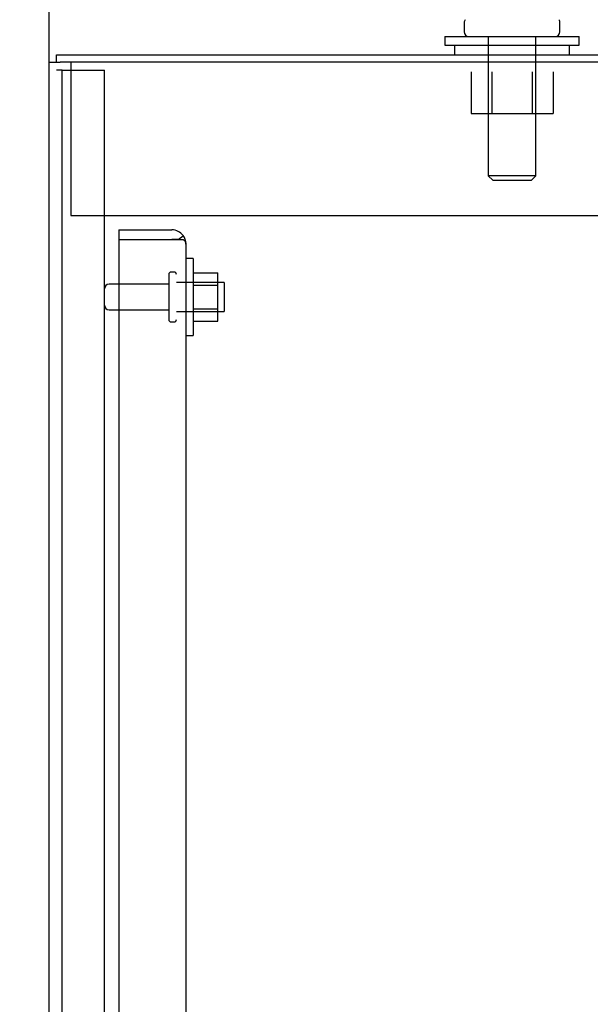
# Model space of a CAD drawing. Header units: inches. Extents: x 1 to 359, y -2 to 239.
# Tile 8 of 46: x 15 to 22, y 138 to 151. Entities that reach past the tile are written whole.
import ezdxf
from ezdxf.enums import TextEntityAlignment as Align
from ezdxf.lldxf.tags import DXFTag

# ---------------------------------------------------------------- set-up
doc = ezdxf.new("R2010")
doc.units = ezdxf.units.IN
doc.header["$MEASUREMENT"] = 0
for name, color, linetype in [('COM43132', 7, 'Continuous'), ('COM50677', 7, 'Continuous'), ('COM55738-22', 7, 'Continuous'), ('COM70110-1', 7, 'Continuous'), ('COM71188-1', 7, 'Continuous'), ('Default', 7, 'Continuous'), ('NTS166105', 7, 'Continuous'), ('NTS18024', 7, 'Continuous'), ('SCS86414', 7, 'Continuous'), ('STD26089', 7, 'Continuous'), ('WAF25059', 7, 'Continuous'), ('WAF25377', 7, 'Continuous'), ('WAM254785', 7, 'Continuous')]:
    doc.layers.add(name, color=color, linetype=linetype)
doc.styles.add('SEACAD_Times_New_Roman', font='times.ttf')
tags = doc.linetypes.add('HIDDEN2', pattern=[0.1875, 0.125, -0.0625]).pattern_tags.tags
tags[6:7] = [DXFTag(74, 4), DXFTag(75, 0), DXFTag(340, '0'), DXFTag(46, 0.0), DXFTag(50, 0.0), DXFTag(44, 0.0), DXFTag(45, 0.0)]
tags[4:5] = [DXFTag(74, 4), DXFTag(75, 0), DXFTag(340, '0'), DXFTag(46, 0.0), DXFTag(50, 0.0), DXFTag(44, 0.0), DXFTag(45, 0.0)]
doc.dimstyles.new('HAMMOND_(STH_-_300x200)', dxfattribs={"dimtxt": 1.5, "dimasz": 1.875, "dimexe": 0.75, "dimexo": 0.75, "dimgap": 0.375, "dimtad": 0, "dimtih": 1, "dimtoh": 1, "dimzin": 0, "dimdsep": 46, "dimtxsty": 'SEACAD_Times_New_Roman', "dimblk1": '_SE_FILLED', "dimblk2": '_SE_FILLED', "dimsah": 1, "dimcen": 0.75, "dimadec": 0, "dimazin": 0, "dimtfac": 0.8, "dimtofl": 0, "dimtmove": 0, "dimatfit": 3, "dimfxl": 0, "dimtolj": 1, "dimtzin": 0, "dimarcsym": 0})

# ---------------------------------------------------------------- blocks, each defined once
blk = doc.blocks.new('SE3')
at = {"layer": 'COM43132', "color": 7, "linetype": 'HIDDEN2'}
for p, q in [((15.931, 148.433), (15.931, 148.308)), ((15.931, 148.433), (16.621, 148.433)), ((15.931, 148.308), (15.931, 92.558)), ((15.931, 148.308), (16.621, 148.308)), ((15.931, 148.308), (16.621, 148.308)), ((16.621, 148.308), (16.621, 148.308)), ((16.621, 148.308), (16.771, 148.308)), ((16.704, 148.308), (16.621, 148.308)), ((16.704, 148.308), (16.771, 148.357)), ((16.806, 148.248), (16.806, 148.249)), ((16.806, 148.248), (16.806, 92.618)), ((16.806, 148.248), (16.806, 148.248))]:
    blk.add_line(p, q, dxfattribs=at)
for start, end in [(36.194, 90), (0.1208, 36.194), (0, 0.0589)]:
    blk.add_arc((16.621, 148.248), 0.185, start, end, dxfattribs=at)
blk.add_open_spline([(16.771, 148.308), (16.782, 148.298), (16.791, 148.288), (16.8, 148.273), (16.803, 148.268), (16.806, 148.258), (16.806, 148.253), (16.806, 148.248)], degree=3, knots=[0, 0, 0, 0, 0.5, 0.5, 0.75, 0.75, 1, 1, 1, 1], dxfattribs=at)
at = {"layer": 'COM50677', "color": 7, "linetype": 'HIDDEN2'}
for p, q in [((15.307, 150.618), (15.307, 150.433)), ((15.307, 150.433), (15.307, 148.618)), ((15.307, 148.618), (26.807, 148.618))]:
    blk.add_line(p, q, dxfattribs=at)
at = {"layer": 'COM55738-22', "color": 7, "linetype": 'HIDDEN2'}
for p, q in [((15.191, 150.515), (15.119, 150.515)), ((15.191, 90.765), (15.191, 150.515)), ((15.191, 150.515), (15.307, 150.515)), ((15.307, 150.515), (15.557, 150.515)), ((15.557, 150.515), (15.744, 150.515)), ((15.744, 90.765), (15.744, 150.515))]:
    blk.add_line(p, q, dxfattribs=at)
at = {"layer": 'COM70110-1', "color": 7, "linetype": 'Continuous'}
for p, q in [((15.119, 150.713), (27.569, 150.713)), ((15.119, 150.618), (15.119, 150.713))]:
    blk.add_line(p, q, dxfattribs=at)
at = {"layer": 'COM71188-1', "color": 7, "linetype": 'Continuous'}
for p, q in [((15.024, 90.683), (15.024, 150.618)), ((15.024, 150.618), (15.167, 150.618)), ((27.617, 150.618), (15.167, 150.618))]:
    blk.add_line(p, q, dxfattribs=at)
at = {"layer": 'NTS166105', "color": 7, "linetype": 'HIDDEN2'}
for p, q in [((16.902, 147.874), (17.222, 147.874)), ((17.222, 147.712), (17.222, 147.874)), ((16.902, 147.712), (17.222, 147.712)), ((17.222, 147.403), (17.222, 147.712)), ((16.902, 147.403), (17.222, 147.403)), ((17.222, 147.242), (17.222, 147.403)), ((16.902, 147.242), (17.222, 147.242))]:
    blk.add_line(p, q, dxfattribs=at)
at = {"layer": 'NTS18024', "color": 7, "linetype": 'HIDDEN2'}
for p, q in [((20.522, 150.493), (20.522, 149.948)), ((20.794, 150.493), (20.794, 149.948)), ((21.32, 150.493), (21.32, 149.948)), ((21.595, 150.493), (21.595, 149.948)), ((20.522, 149.948), (20.794, 149.948)), ((20.794, 149.948), (21.32, 149.948)), ((21.32, 149.948), (21.595, 149.948))]:
    blk.add_line(p, q, dxfattribs=at)
at = {"layer": 'SCS86414', "color": 7, "linetype": 'Continuous'}
for p, q in [((20.432, 151.132), (20.432, 151.013)), ((21.682, 151.013), (21.682, 151.132))]:
    blk.add_line(p, q, dxfattribs=at)
at = {"layer": 'SCS86414', "color": 7, "linetype": 'HIDDEN2'}
for p, q in [((20.745, 150.953), (20.745, 149.138)), ((21.369, 149.138), (21.369, 150.953)), ((21.369, 149.138), (20.745, 149.138)), ((20.745, 149.138), (20.805, 149.078)), ((20.805, 149.078), (21.309, 149.078)), ((21.309, 149.078), (21.369, 149.138))]:
    blk.add_line(p, q, dxfattribs=at)
at = {"layer": 'SCS86414', "color": 7, "linetype": 'Continuous'}
for centre, start, end in [((20.492, 151.132), 140.3214, 180), ((21.622, 151.132), 0, 39.6786), ((20.492, 151.013), 180, 270), ((21.622, 151.013), 270, 0)]:
    blk.add_arc(centre, 0.06, start, end, dxfattribs=at)
at = {"layer": 'STD26089', "color": 7, "linetype": 'HIDDEN2'}
for p, q in [((16.581, 147.853), (16.581, 147.263)), ((16.651, 147.883), (16.611, 147.883)), ((16.581, 147.724), (15.804, 147.724)), ((17.306, 147.746), (16.681, 147.746)), ((17.306, 147.746), (17.306, 147.371)), ((15.804, 147.392), (16.581, 147.392)), ((16.681, 147.371), (17.306, 147.371)), ((16.611, 147.233), (16.651, 147.233))]:
    blk.add_line(p, q, dxfattribs=at)
for centre, radius, start, end in [((16.611, 147.853), 0.03, 90, 180), ((16.651, 147.853), 0.03, 0, 90), ((15.804, 147.664), 0.06, 90, 180), ((15.804, 147.452), 0.06, 180, 270), ((16.611, 147.263), 0.03, 180, 270), ((16.651, 147.263), 0.03, 270, 0)]:
    blk.add_arc(centre, radius, start, end, dxfattribs=at)
at = {"layer": 'WAF25059', "color": 7, "linetype": 'HIDDEN2'}
for p, q in [((16.902, 148.058), (16.806, 148.058)), ((16.902, 148.058), (16.902, 147.058)), ((16.806, 147.058), (16.902, 147.058))]:
    blk.add_line(p, q, dxfattribs=at)
at = {"layer": 'WAF25377', "color": 7, "linetype": 'Continuous'}
for p, q in [((20.182, 150.953), (21.932, 150.953)), ((20.182, 150.953), (20.182, 150.838)), ((21.932, 150.838), (21.932, 150.953)), ((20.182, 150.838), (21.932, 150.838))]:
    blk.add_line(p, q, dxfattribs=at)
at = {"layer": 'WAM254785', "color": 7, "linetype": 'Continuous'}
for p, q in [((20.307, 150.838), (20.307, 150.713)), ((21.807, 150.713), (21.807, 150.838))]:
    blk.add_line(p, q, dxfattribs=at)
blk = doc.blocks.new('DMBLK3363')
at = {"layer": 'Default', "linetype": 'Continuous'}
for points in [[(13.149, 158.422), (13.149, 157.797), (15.024, 158.11)], [(22.932, 158.422), (21.057, 158.11), (22.932, 157.797)]]:
    blk.add_hatch(color=7, dxfattribs=at).paths.add_polyline_path(points)
at = {"layer": 'Default', "color": 7, "linetype": 'Continuous'}
for p, q in [((15.024, 151.368), (15.024, 158.86)), ((21.057, 151.703), (21.057, 158.86)), ((11.274, 158.11), (15.024, 158.11)), ((21.057, 158.11), (24.807, 158.11))]:
    blk.add_line(p, q, dxfattribs=at)
at = {"layer": 'Default', "color": 7, "linetype": 'Continuous', "style": 'SEACAD_Times_New_Roman'}
blk.add_text('6.03', height=1.5, dxfattribs=at).set_placement((16.05, 158.86), align=Align.TOP_LEFT)
blk = doc.blocks.new('_SE_FILLED')
at = {"color": 0}
blk.add_line((0, 0), (-1, 0), dxfattribs=at)
blk.add_solid([(0, 0), (-1, -0.1665), (-1, 0.1665), (0, 0)], dxfattribs=at)
blk = doc.blocks.new('DMBLK3364')
at = {"layer": 'Default', "linetype": 'Continuous'}
for points in [[(9.368, 148.838), (9.993, 148.838), (9.681, 150.713)], [(9.368, 80.463), (9.681, 78.588), (9.993, 80.463)]]:
    blk.add_hatch(color=7, dxfattribs=at).paths.add_polyline_path(points)
at = {"layer": 'Default', "color": 7, "linetype": 'Continuous'}
for p, q in [((14.369, 150.713), (8.931, 150.713)), ((9.681, 115.926), (9.681, 150.713)), ((9.681, 78.588), (9.681, 113.901)), ((20.618, 78.588), (8.931, 78.588))]:
    blk.add_line(p, q, dxfattribs=at)
at = {"layer": 'Default', "color": 7, "linetype": 'Continuous', "style": 'SEACAD_Times_New_Roman'}
blk.add_text('72.13', height=1.5, dxfattribs=at).set_placement((7.121, 115.401), align=Align.TOP_LEFT)
blk = doc.blocks.new('DMBLK3372')
at = {"layer": 'Default', "linetype": 'Continuous'}
for points in [[(16.899, 162.629), (15.024, 162.316), (16.899, 162.004)], [(27.024, 162.629), (27.024, 162.004), (28.899, 162.316)]]:
    blk.add_hatch(color=7, dxfattribs=at).paths.add_polyline_path(points)
at = {"layer": 'Default', "color": 7, "linetype": 'Continuous'}
for p, q in [((15.024, 121.401), (15.024, 163.066)), ((28.899, 150.657), (28.899, 163.066)), ((15.024, 162.316), (18.878, 162.316)), ((25.046, 162.316), (28.899, 162.316))]:
    blk.add_line(p, q, dxfattribs=at)
at = {"layer": 'Default', "color": 7, "linetype": 'Continuous', "style": 'SEACAD_Times_New_Roman'}
blk.add_text('13.88', height=1.5, dxfattribs=at).set_placement((19.403, 163.066), align=Align.TOP_LEFT)

msp = doc.modelspace()

# ---------------------------------------------------------------- block references
at = {"layer": 'Default'}
msp.add_blockref('SE3', (0, 0), dxfattribs=at)

# ---------------------------------------------------------------- dimensions: what is measured, and where the dimension line sits
at = {"layer": 'Default', "color": 7, "linetype": 'Continuous'}
for base, p1, p2, picture, middle in [((28.899487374, 162.31608727), (15.024487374, 120.650643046), (28.899487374, 149.907143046), 'DMBLK3372', (21.961987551, 162.31608727)), ((21.057, 158.11), (15.024, 90.683), (21.057, 150.953), 'DMBLK3363', (18.041, 158.11))]:
    dim = msp.add_linear_dim(base=base, p1=p1, p2=p2, text='\\A1;<>', dimstyle='HAMMOND_(STH_-_300x200)', dxfattribs=at)
    dim.commit()
    dim.dimension.update_dxf_attribs({"geometry": picture, "text_midpoint": middle, "dimtype": 160})
dim = msp.add_linear_dim(base=(9.680713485, 150.713143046), p1=(21.368487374, 78.588143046), p2=(15.119487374, 150.713143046), angle=90, text='\\A1;<>', dimstyle='HAMMOND_(STH_-_300x200)', dxfattribs=at)
dim.commit()
dim.dimension.update_dxf_attribs({"geometry": 'DMBLK3364', "text_midpoint": (9.680713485, 114.650642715), "dimtype": 160})

doc.saveas('drawing.dxf')
